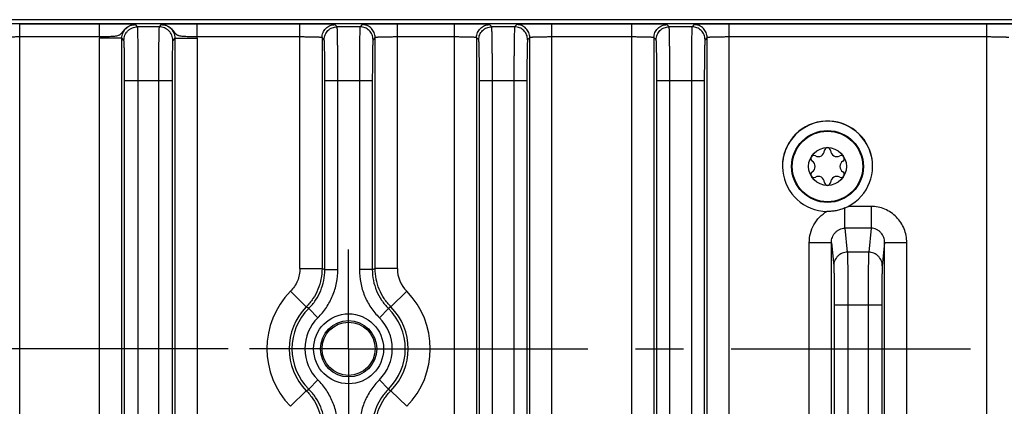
# Model space of a CAD drawing. Header units: inches. Extents: x 0 to 34, y 0 to 22.
# Tile 57 of 129: x 13.8 to 16.7, y 6 to 7.1. Entities that reach past the tile are written whole.
import ezdxf

# ---------------------------------------------------------------- set-up
doc = ezdxf.new("R2010")
doc.units = ezdxf.units.IN
doc.header["$LTSCALE"] = 1.87
doc.header["$MEASUREMENT"] = 0
doc.linetypes.add('CENTER', pattern=[0.6, 0.375, -0.075, 0.075, -0.075])
doc.layers.get('0').update_dxf_attribs({"linetype": 'CONTINUOUS'})
for name, color, linetype in [('02___PRT_ALL_AXES', 7, 'CONTINUOUS'), ('COSMETIC', 7, 'CONTINUOUS'), ('DIMENSIONS', 7, 'CONTINUOUS')]:
    doc.layers.add(name, color=color, linetype=linetype)
doc.styles.get("Standard").update_dxf_attribs({"font": 'txt', "width": 0.8})
doc.dimstyles.new('DIMSTYLE_2', dxfattribs={"dimtxt": 0.125, "dimasz": 0.18, "dimexe": 0.125, "dimexo": 0.0625, "dimgap": 0.0625, "dimtad": 0, "dimtih": 1, "dimtoh": 1, "dimzin": 0, "dimdsep": 46, "dimtxsty": 'STANDARD', "dimblk": '_FILLED', "dimblk1": '_FILLED', "dimblk2": '_FILLED', "dimcen": 0.09, "dimazin": 0, "dimtp": 0.01, "dimtm": 0.01, "dimtfac": 1, "dimtofl": 0, "dimtmove": 0, "dimatfit": 3, "dimldrblk": '_FILLED', "dimfxl": 1, "dimtolj": 1, "dimtzin": 0, "dimarcsym": 0})

# ---------------------------------------------------------------- blocks, each defined once
blk = doc.blocks.new('_FILLED')
at = {"color": 0, "linetype": 'BYBLOCK'}
blk.add_solid([(0, 0), (-1, 0.174), (-1, -0.174)], dxfattribs=at)
blk = doc.blocks.new('*D13')
at = {"layer": 'DIMENSIONS', "color": 2, "linetype": 'CONTINUOUS'}
for p, q in [((11.9235, 7.0873), (11.0114, 7.0873)), ((11.1364, 7.0873), (11.1364, 6.7304)), ((11.1364, 6.1236), (11.1364, 6.4804)), ((14.4406, 6.1236), (11.0114, 6.1236))]:
    blk.add_line(p, q, dxfattribs=at)
at = {"layer": 'DIMENSIONS', "color": 2, "linetype": 'CONTINUOUS', "xscale": 0.18, "yscale": 0.18, "zscale": 0.18}
for p, rotation in [((11.1364, 7.0873), 90), ((11.1364, 6.1236), 270)]:
    blk.add_blockref('_FILLED', p, dxfattribs=dict(at, rotation=rotation))
at = {"layer": 'DIMENSIONS', "color": 2, "linetype": 'CONTINUOUS', "insert": (11.1364, 6.6679), "char_height": 0.125, "width": 1.225, "attachment_point": 2, "line_spacing_factor": 0.9}
blk.add_mtext('24.48{\\ftxt.shx;\\W1.000000;\\H0.125000; }[.964]', dxfattribs=at)
blk = doc.blocks.new('*D14')
at = {"layer": 'DIMENSIONS', "color": 2, "linetype": 'CONTINUOUS'}
for p, q in [((10.3864, 6.1236), (10.3864, 6.4836)), ((14.4406, 6.1236), (10.2614, 6.1236)), ((14.4406, 5.3253), (10.2614, 5.3253)), ((10.3864, 5.3253), (10.3864, 4.9653))]:
    blk.add_line(p, q, dxfattribs=at)
at = {"layer": 'DIMENSIONS', "color": 2, "linetype": 'CONTINUOUS', "xscale": 0.18, "yscale": 0.18, "zscale": 0.18}
for p, rotation in [((10.3864, 6.1236), 270), ((10.3864, 5.3253), 90)]:
    blk.add_blockref('_FILLED', p, dxfattribs=dict(at, rotation=rotation))
at = {"layer": 'DIMENSIONS', "color": 2, "linetype": 'CONTINUOUS', "insert": (10.3864, 5.7869), "char_height": 0.125, "width": 1.225, "attachment_point": 2, "line_spacing_factor": 0.9}
blk.add_mtext('20.28{\\ftxt.shx;\\W1.000000;\\H0.125000; }[.798]', dxfattribs=at)

msp = doc.modelspace()

# ---------------------------------------------------------------- linework, layer by layer
at = {"color": 7, "linetype": 'CONTINUOUS'}
for p, q in [((11.9969, 7.0765), (24.7141, 7.0765)), ((24.7249, 7.0873), (13.0527, 7.0873)), ((13.8291, 3.5719), (13.8291, 7.0747)), ((14.0635, 7.0747), (13.8291, 7.0747)), ((14.0635, 7.0367), (14.0635, 7.0747)), ((14.3492, 7.0367), (14.3492, 7.0747)), ((14.6507, 7.0747), (14.3492, 7.0747)), ((14.6507, 6.3587), (14.6507, 7.0747)), ((14.9365, 6.3587), (14.9365, 7.0747)), ((15.1039, 7.0747), (14.9365, 7.0747)), ((15.1039, 3.5719), (15.1039, 7.0747)), ((15.3898, 3.5719), (15.3898, 7.0747)), ((15.6242, 7.0747), (15.3898, 7.0747)), ((15.6242, 3.5719), (15.6242, 7.0747)), ((15.91, 3.5719), (15.91, 7.0747)), ((16.6646, 7.0747), (15.91, 7.0747)), ((16.6646, 3.5719), (16.6646, 7.0747)), ((14.1748, 7.0666), (14.1685, 7.0729)), ((14.238, 7.0666), (14.1748, 7.0666)), ((14.2443, 7.0729), (14.238, 7.0666)), ((14.76, 7.0666), (14.7536, 7.0729)), ((14.8272, 7.0666), (14.76, 7.0666)), ((14.8335, 7.0729), (14.8272, 7.0666)), ((15.2132, 7.0666), (15.2069, 7.0729)), ((15.2804, 7.0666), (15.2132, 7.0666)), ((15.2868, 7.0729), (15.2804, 7.0666)), ((15.7335, 7.0666), (15.7271, 7.0729)), ((15.8007, 7.0666), (15.7335, 7.0666)), ((15.807, 7.0729), (15.8007, 7.0666)), ((14.0635, 7.0367), (13.8291, 7.0367)), ((14.0635, 4.2123), (14.0635, 7.033)), ((14.1285, 7.033), (14.0635, 7.033)), ((14.1285, 4.2123), (14.1285, 7.033)), ((14.1348, 7.0266), (14.1285, 7.033)), ((14.2843, 7.033), (14.278, 7.0266)), ((14.2843, 7.033), (14.2843, 4.2123)), ((14.2843, 7.033), (14.3493, 7.033)), ((14.6507, 7.0367), (14.3492, 7.0367)), ((14.3493, 7.033), (14.3493, 4.2123)), ((14.7157, 7.035), (14.7157, 6.3587)), ((14.722, 7.0286), (14.7157, 7.035)), ((14.8715, 7.035), (14.8652, 7.0286)), ((14.8715, 6.3587), (14.8715, 7.035)), ((15.1039, 7.0367), (14.9365, 7.0367)), ((15.1689, 7.035), (15.1689, 3.6116)), ((15.1753, 7.0286), (15.1689, 7.035)), ((15.3248, 7.035), (15.3184, 7.0286)), ((15.3248, 3.6116), (15.3248, 7.035)), ((15.6242, 7.0367), (15.3898, 7.0367)), ((15.6891, 7.035), (15.6891, 3.6116)), ((15.6955, 7.0286), (15.6891, 7.035)), ((15.845, 7.035), (15.8387, 7.0286)), ((15.845, 3.6116), (15.845, 7.035)), ((16.6646, 7.0367), (15.91, 7.0367)), ((14.1368, 4.3948), (14.1368, 6.9096)), ((14.1368, 6.9096), (14.276, 6.9096)), ((14.1768, 4.3948), (14.1768, 6.9096)), ((14.236, 6.9096), (14.236, 4.3948)), ((14.276, 6.9096), (14.276, 4.3948)), ((14.724, 6.3553), (14.724, 6.9096)), ((14.724, 6.9096), (14.8631, 6.9096)), ((14.762, 6.3553), (14.762, 6.9096)), ((14.8251, 6.9096), (14.8251, 6.3553)), ((14.8631, 6.9096), (14.8631, 6.3553)), ((15.1773, 3.737), (15.1773, 6.9096)), ((15.1773, 6.9096), (15.3164, 6.9096)), ((15.2153, 3.737), (15.2153, 6.9096)), ((15.2784, 6.9096), (15.2784, 3.737)), ((15.3164, 6.9096), (15.3164, 3.737)), ((15.6975, 3.737), (15.6975, 6.9096)), ((15.6975, 6.9096), (15.8366, 6.9096)), ((15.7355, 3.737), (15.7355, 6.9096)), ((15.7986, 6.9096), (15.7986, 3.737)), ((15.8366, 6.9096), (15.8366, 3.737)), ((16.2491, 6.4766), (16.2491, 6.5361)), ((16.3255, 6.5406), (16.2584, 6.5406)), ((16.3255, 6.5406), (16.3255, 6.4766)), ((16.2491, 6.4766), (16.256, 6.4064)), ((16.3255, 6.4766), (16.2491, 6.4766)), ((16.3255, 6.4766), (16.3186, 6.4064)), ((16.1444, 3.6136), (16.1444, 6.4343)), ((16.2094, 6.4343), (16.1444, 6.4343)), ((16.2094, 6.4343), (16.216, 6.367)), ((16.2094, 3.6136), (16.2094, 6.4343)), ((16.3652, 6.4343), (16.3586, 6.367)), ((16.3652, 3.6136), (16.3652, 6.4343)), ((16.4302, 6.4343), (16.3652, 6.4343)), ((16.4302, 3.6136), (16.4302, 6.4343)), ((16.3186, 6.4064), (16.256, 6.4064)), ((14.6507, 6.3587), (14.7157, 6.3587)), ((14.724, 6.3553), (14.762, 6.3553)), ((14.8631, 6.3553), (14.8251, 6.3553)), ((14.9365, 6.3587), (14.8715, 6.3587)), ((14.6232, 6.292), (14.6695, 6.2463)), ((14.9639, 6.292), (14.9177, 6.2463)), ((14.6766, 6.2416), (14.6695, 6.2463)), ((14.6766, 6.2416), (14.7034, 6.2146)), ((14.9105, 6.2416), (14.8838, 6.2146)), ((14.9177, 6.2463), (14.9105, 6.2416)), ((16.2177, 6.2518), (16.2177, 3.737)), ((16.3569, 6.2518), (16.2177, 6.2518)), ((16.2577, 6.2518), (16.2577, 3.737)), ((16.3169, 6.2518), (16.3169, 3.737)), ((16.3569, 6.2518), (16.3569, 3.737)), ((14.6695, 6.0009), (14.6766, 6.0056)), ((14.6766, 6.0056), (14.7034, 6.0325)), ((14.9105, 6.0056), (14.8838, 6.0325)), ((14.9105, 6.0056), (14.9177, 6.0009)), ((14.6232, 5.9552), (14.6695, 6.0009)), ((14.9639, 5.9552), (14.9177, 6.0009))]:
    msp.add_line(p, q, dxfattribs=at)
for centre, radius in [((16.1979, 6.6575), 0.1053), ((16.1979, 6.6575), 0.1033), ((16.1979, 6.6575), 0.0555), ((14.7936, 6.1236), 0.1025), ((14.7936, 6.1236), 0.0824), ((14.7936, 6.1236), 0.0779)]:
    msp.add_circle(centre, radius, dxfattribs=at)
for centre, radius, start, end in [((14.653, 2.0643), 5.0104, 89.4371, 90.0265), ((14.9361, 1.6685), 5.4062, 89.9952, 90.5432), ((15.1062, 2.0643), 5.0104, 89.4371, 90.0265), ((15.3893, 1.6685), 5.4062, 89.9952, 90.5432), ((15.6265, 2.0643), 5.0104, 89.4371, 90.0265), ((15.9095, 1.6685), 5.4062, 89.9952, 90.5432), ((16.6669, 2.0643), 5.0104, 89.4371, 90.0265), ((14.1682, 7.0329), 0.1048, 177.9255, 179.9827), ((14.2447, 7.0329), 0.1047, 0.0152, 2.0738), ((16.198, 6.6583), 0.1323, 297.1861, 269.1982), ((16.1708, 6.7045), 0.0181, 241.6303, 358.3697), ((16.1979, 6.7038), 0.00906, 1.6303, 178.3697), ((16.2251, 6.7045), 0.0181, 181.6303, 298.3697), ((16.1579, 6.6806), 0.00906, 61.6303, 238.3697), ((16.1436, 6.6575), 0.0181, 301.6303, 58.3697), ((16.238, 6.6806), 0.00906, 301.6303, 118.3697), ((16.2523, 6.6575), 0.0181, 121.6303, 238.3697), ((16.1579, 6.6344), 0.00906, 121.6303, 298.3697), ((16.238, 6.6344), 0.00906, 241.6303, 58.3697), ((16.1708, 6.6105), 0.0181, 1.6303, 118.3697), ((16.2251, 6.6105), 0.0181, 61.6303, 178.3697), ((16.1979, 6.6113), 0.00906, 181.6303, 358.3697), ((16.1628, 6.7262), 0.2087, 294.4331, 297.2631), ((14.0593, 4.7609), 1.7275, 67.3669, 67.6678), ((15.5279, 4.7609), 1.7275, 112.3322, 112.6331), ((15.0315, 6.3587), 0.095, 179.9997, 224.6666), ((14.7936, 6.1236), 0.2395, 135.3337, 224.6663), ((14.7936, 6.1236), 0.2395, 315.3337, 44.6663), ((14.7936, 6.1236), 0.1745, 135.3337, 224.6663), ((14.7936, 6.1236), 0.1662, 134.7318, 225.2682), ((14.7936, 6.1236), 0.1662, 314.7318, 45.2682), ((14.7936, 6.1236), 0.1745, 315.3337, 44.6663), ((14.7936, 6.1236), 0.1282, 134.7318, 225.2682), ((14.7936, 6.1236), 0.1282, 314.7318, 45.2682)]:
    msp.add_arc(centre, radius, start, end, dxfattribs=at)
for points, knots in [([(14.1685, 7.0729), (14.1652, 7.0733), (14.1543, 7.0738), (14.1324, 7.0743), (14.1007, 7.0746), (14.0766, 7.0747), (14.0635, 7.0747)], [0, 0, 0, 0, 0.094773, 0.309905, 0.627003, 1, 1, 1, 1]), ([(14.3492, 7.0747), (14.3362, 7.0747), (14.312, 7.0746), (14.2836, 7.0743), (14.265, 7.074), (14.2563, 7.0737), (14.2509, 7.0735), (14.2476, 7.0733), (14.2455, 7.0731), (14.2443, 7.0729)], [0, 0, 0, 0, 0.373131, 0.690285, 0.812834, 0.905381, 0.939652, 0.966059, 1, 1, 1, 1]), ([(14.7536, 7.0729), (14.7536, 7.073), (14.7535, 7.073), (14.7533, 7.0731), (14.753, 7.0731), (14.7523, 7.0732), (14.7512, 7.0733), (14.7497, 7.0734), (14.7477, 7.0735), (14.7453, 7.0736), (14.7425, 7.0737), (14.738, 7.0739), (14.7315, 7.074), (14.7228, 7.0742), (14.7129, 7.0744), (14.7059, 7.0744), (14.7022, 7.0745)], [0, 0, 0, 0, 0.002442, 0.006832, 0.013238, 0.021671, 0.044603, 0.075569, 0.114486, 0.161237, 0.215594, 0.277306, 0.421788, 0.592408, 0.78619, 1, 1, 1, 1]), ([(14.8848, 7.0745), (14.8811, 7.0744), (14.8742, 7.0744), (14.8643, 7.0742), (14.8556, 7.074), (14.8491, 7.0739), (14.8447, 7.0737), (14.8419, 7.0736), (14.8395, 7.0735), (14.8375, 7.0734), (14.8359, 7.0733), (14.8349, 7.0732), (14.8342, 7.0731), (14.8339, 7.0731), (14.8337, 7.073), (14.8336, 7.073), (14.8335, 7.0729)], [0, 0, 0, 0, 0.213848, 0.407644, 0.578244, 0.722698, 0.784408, 0.838761, 0.885501, 0.924409, 0.955375, 0.978313, 0.986751, 0.993161, 0.997555, 1, 1, 1, 1]), ([(15.2069, 7.0729), (15.2069, 7.073), (15.2068, 7.073), (15.2065, 7.0731), (15.2062, 7.0731), (15.2056, 7.0732), (15.2045, 7.0733), (15.2029, 7.0734), (15.2009, 7.0735), (15.1985, 7.0736), (15.1957, 7.0737), (15.1913, 7.0739), (15.1848, 7.074), (15.1761, 7.0742), (15.1661, 7.0744), (15.1591, 7.0744), (15.1555, 7.0745)], [0, 0, 0, 0, 0.002442, 0.006832, 0.013238, 0.021671, 0.044603, 0.075569, 0.114486, 0.161237, 0.215594, 0.277306, 0.421788, 0.592408, 0.78619, 1, 1, 1, 1]), ([(15.3381, 7.0745), (15.3344, 7.0744), (15.3274, 7.0744), (15.3175, 7.0742), (15.3088, 7.074), (15.3024, 7.0739), (15.2979, 7.0737), (15.2951, 7.0736), (15.2928, 7.0735), (15.2908, 7.0734), (15.2892, 7.0733), (15.2881, 7.0732), (15.2875, 7.0731), (15.2871, 7.0731), (15.2869, 7.073), (15.2868, 7.073), (15.2868, 7.0729)], [0, 0, 0, 0, 0.213848, 0.407644, 0.578244, 0.722698, 0.784408, 0.838761, 0.885501, 0.924409, 0.955375, 0.978313, 0.986751, 0.993161, 0.997555, 1, 1, 1, 1]), ([(15.7271, 7.0729), (15.7271, 7.073), (15.727, 7.073), (15.7268, 7.0731), (15.7264, 7.0731), (15.7258, 7.0732), (15.7247, 7.0733), (15.7231, 7.0734), (15.7211, 7.0735), (15.7187, 7.0736), (15.716, 7.0737), (15.7115, 7.0739), (15.705, 7.074), (15.6963, 7.0742), (15.6864, 7.0744), (15.6794, 7.0744), (15.6757, 7.0745)], [0, 0, 0, 0, 0.002442, 0.006832, 0.013238, 0.021671, 0.044603, 0.075569, 0.114486, 0.161237, 0.215594, 0.277306, 0.421788, 0.592408, 0.78619, 1, 1, 1, 1]), ([(15.8583, 7.0745), (15.8546, 7.0744), (15.8477, 7.0744), (15.8378, 7.0742), (15.8291, 7.074), (15.8226, 7.0739), (15.8182, 7.0737), (15.8154, 7.0736), (15.813, 7.0735), (15.811, 7.0734), (15.8094, 7.0733), (15.8083, 7.0732), (15.8077, 7.0731), (15.8074, 7.0731), (15.8072, 7.073), (15.807, 7.073), (15.807, 7.0729)], [0, 0, 0, 0, 0.213848, 0.407644, 0.578244, 0.722698, 0.784408, 0.838761, 0.885501, 0.924409, 0.955375, 0.978313, 0.986751, 0.993161, 0.997555, 1, 1, 1, 1]), ([(16.7676, 7.0729), (16.7676, 7.073), (16.7675, 7.073), (16.7672, 7.0731), (16.7669, 7.0731), (16.7663, 7.0732), (16.7652, 7.0733), (16.7636, 7.0734), (16.7616, 7.0735), (16.7592, 7.0736), (16.7564, 7.0737), (16.752, 7.0739), (16.7455, 7.074), (16.7368, 7.0742), (16.7268, 7.0744), (16.7198, 7.0744), (16.7162, 7.0745)], [0, 0, 0, 0, 0.002442, 0.006832, 0.013238, 0.021671, 0.044603, 0.075569, 0.114486, 0.161237, 0.215594, 0.277306, 0.421788, 0.592408, 0.78619, 1, 1, 1, 1]), ([(14.1685, 7.0729), (14.1656, 7.073), (14.16, 7.0724), (14.152, 7.0699), (14.1447, 7.066), (14.1394, 7.0617), (14.1356, 7.0578), (14.1324, 7.054), (14.1291, 7.0495), (14.1258, 7.0454), (14.1229, 7.0431), (14.1199, 7.0413), (14.1156, 7.0399), (14.1099, 7.0388), (14.1034, 7.0382), (14.0963, 7.0377), (14.0886, 7.0374), (14.0777, 7.037), (14.0692, 7.0368), (14.0635, 7.0367)], [0, 0, 0, 0, 0.072041, 0.14386, 0.21477, 0.284383, 0.318316, 0.351239, 0.411837, 0.462766, 0.48513, 0.506731, 0.551262, 0.60086, 0.656489, 0.717796, 0.783916, 0.85379, 1, 1, 1, 1]), ([(14.1285, 7.033), (14.1285, 7.0382), (14.1305, 7.0487), (14.1394, 7.062), (14.1527, 7.0709), (14.1633, 7.0729), (14.1685, 7.0729)], [0, 0, 0, 0, 0.24991, 0.499925, 0.749958, 1, 1, 1, 1]), ([(14.1348, 7.0266), (14.1348, 7.0318), (14.1364, 7.0397), (14.1413, 7.049), (14.1463, 7.0551), (14.1524, 7.0601), (14.1617, 7.065), (14.1696, 7.0666), (14.1748, 7.0666)], [0, 0, 0, 0, 0.249118, 0.374712, 0.5, 0.625288, 0.750882, 1, 1, 1, 1]), ([(14.1768, 6.9096), (14.1768, 6.9197), (14.1768, 6.9396), (14.1767, 6.964), (14.1766, 6.9827), (14.1765, 6.9958), (14.1764, 7.008), (14.1762, 7.0194), (14.1761, 7.0297), (14.1759, 7.0388), (14.1758, 7.0468), (14.1756, 7.0526), (14.1755, 7.0566), (14.1754, 7.0591), (14.1753, 7.0612), (14.1752, 7.063), (14.1751, 7.0644), (14.175, 7.0654), (14.175, 7.066), (14.1749, 7.0663), (14.1749, 7.0665), (14.1748, 7.0666), (14.1748, 7.0666)], [0, 0, 0, 0, 0.192986, 0.379019, 0.466969, 0.55048, 0.628787, 0.701177, 0.766959, 0.825494, 0.876266, 0.918794, 0.936845, 0.9527, 0.966316, 0.977658, 0.986706, 0.993446, 0.995948, 0.99787, 0.999216, 1, 1, 1, 1]), ([(14.238, 7.0666), (14.238, 7.0666), (14.2379, 7.0665), (14.2379, 7.0663), (14.2378, 7.066), (14.2378, 7.0654), (14.2377, 7.0644), (14.2376, 7.063), (14.2375, 7.0612), (14.2374, 7.0591), (14.2373, 7.0566), (14.2372, 7.0526), (14.237, 7.0467), (14.2369, 7.0388), (14.2367, 7.0296), (14.2366, 7.0193), (14.2364, 7.008), (14.2363, 6.9957), (14.2362, 6.9826), (14.2361, 6.9639), (14.236, 6.9395), (14.236, 6.9197), (14.236, 6.9096)], [0, 0, 0, 0, 0.000786, 0.002134, 0.00406, 0.006567, 0.013321, 0.022387, 0.033748, 0.047389, 0.063283, 0.081387, 0.12402, 0.174887, 0.233535, 0.299376, 0.3718, 0.450124, 0.533589, 0.621431, 0.807125, 1, 1, 1, 1]), ([(14.278, 7.0266), (14.278, 7.0318), (14.2764, 7.0397), (14.2715, 7.049), (14.2665, 7.0551), (14.2603, 7.0601), (14.2511, 7.065), (14.2432, 7.0666), (14.238, 7.0666)], [0, 0, 0, 0, 0.249117, 0.374711, 0.499999, 0.625288, 0.750882, 1, 1, 1, 1]), ([(14.3492, 7.0367), (14.3436, 7.0368), (14.3326, 7.0371), (14.3192, 7.0375), (14.3094, 7.0382), (14.3029, 7.0388), (14.298, 7.0397), (14.2945, 7.0408), (14.2921, 7.0418), (14.2899, 7.0431), (14.287, 7.0454), (14.2845, 7.0485), (14.2819, 7.052), (14.2788, 7.0559), (14.2754, 7.0598), (14.2714, 7.0633), (14.267, 7.0666), (14.2608, 7.0699), (14.2528, 7.0724), (14.2471, 7.073), (14.2443, 7.0729)], [0, 0, 0, 0, 0.146128, 0.282053, 0.343335, 0.398949, 0.44854, 0.471295, 0.493112, 0.514703, 0.537031, 0.587864, 0.617139, 0.648461, 0.715239, 0.749852, 0.78492, 0.855956, 0.927933, 1, 1, 1, 1]), ([(14.2443, 7.0729), (14.2469, 7.0729), (14.2522, 7.0724), (14.2597, 7.0701), (14.2667, 7.0664), (14.2728, 7.0614), (14.2778, 7.0553), (14.2815, 7.0484), (14.2838, 7.0408), (14.2843, 7.0356), (14.2843, 7.033)], [0, 0, 0, 0, 0.124971, 0.249988, 0.374978, 0.499976, 0.624974, 0.749964, 0.875006, 1, 1, 1, 1]), ([(14.7157, 7.035), (14.7157, 7.0399), (14.7172, 7.0474), (14.7218, 7.0562), (14.7266, 7.062), (14.7324, 7.0668), (14.7412, 7.0714), (14.7487, 7.0729), (14.7536, 7.0729)], [0, 0, 0, 0, 0.249118, 0.374712, 0.5, 0.625288, 0.750882, 1, 1, 1, 1]), ([(14.722, 7.0286), (14.722, 7.0335), (14.7235, 7.0411), (14.7282, 7.0498), (14.733, 7.0556), (14.7387, 7.0604), (14.7475, 7.0651), (14.7551, 7.0666), (14.76, 7.0666)], [0, 0, 0, 0, 0.249118, 0.374712, 0.5, 0.625288, 0.750882, 1, 1, 1, 1]), ([(14.762, 6.9096), (14.762, 6.9197), (14.762, 6.9396), (14.7619, 6.964), (14.7618, 6.9827), (14.7617, 6.9958), (14.7616, 7.008), (14.7614, 7.0194), (14.7613, 7.0297), (14.7611, 7.0388), (14.761, 7.0468), (14.7608, 7.0526), (14.7607, 7.0566), (14.7606, 7.0591), (14.7605, 7.0612), (14.7604, 7.063), (14.7603, 7.0644), (14.7602, 7.0654), (14.7601, 7.066), (14.7601, 7.0663), (14.7601, 7.0665), (14.76, 7.0666), (14.76, 7.0666)], [0, 0, 0, 0, 0.192984, 0.379016, 0.466965, 0.550475, 0.628781, 0.701171, 0.766953, 0.825487, 0.876258, 0.918786, 0.936838, 0.952693, 0.966309, 0.977651, 0.9867, 0.993441, 0.995944, 0.997866, 0.999213, 1, 1, 1, 1]), ([(14.8272, 7.0666), (14.8272, 7.0666), (14.8271, 7.0665), (14.8271, 7.0663), (14.827, 7.066), (14.827, 7.0654), (14.8269, 7.0644), (14.8268, 7.063), (14.8267, 7.0612), (14.8266, 7.0591), (14.8265, 7.0566), (14.8264, 7.0526), (14.8262, 7.0467), (14.826, 7.0388), (14.8259, 7.0296), (14.8257, 7.0193), (14.8256, 7.008), (14.8255, 6.9957), (14.8254, 6.9826), (14.8253, 6.9639), (14.8252, 6.9395), (14.8251, 6.9197), (14.8251, 6.9096)], [0, 0, 0, 0, 0.000788, 0.002138, 0.004065, 0.006572, 0.013327, 0.022393, 0.033755, 0.047396, 0.063291, 0.081394, 0.124027, 0.174895, 0.233542, 0.299382, 0.371806, 0.450129, 0.533593, 0.621434, 0.807127, 1, 1, 1, 1]), ([(14.8652, 7.0286), (14.8652, 7.0335), (14.8636, 7.0411), (14.859, 7.0498), (14.8542, 7.0556), (14.8484, 7.0604), (14.8396, 7.0651), (14.8321, 7.0666), (14.8272, 7.0666)], [0, 0, 0, 0, 0.249117, 0.374711, 0.499999, 0.625288, 0.750882, 1, 1, 1, 1]), ([(14.8715, 7.035), (14.8715, 7.0399), (14.87, 7.0474), (14.8653, 7.0562), (14.8606, 7.062), (14.8548, 7.0668), (14.846, 7.0714), (14.8385, 7.0729), (14.8335, 7.0729)], [0, 0, 0, 0, 0.249118, 0.374712, 0.5, 0.625288, 0.750882, 1, 1, 1, 1]), ([(15.1689, 7.035), (15.1689, 7.0399), (15.1704, 7.0474), (15.1751, 7.0562), (15.1799, 7.062), (15.1857, 7.0668), (15.1945, 7.0714), (15.202, 7.0729), (15.2069, 7.0729)], [0, 0, 0, 0, 0.249118, 0.374712, 0.5, 0.625288, 0.750882, 1, 1, 1, 1]), ([(15.1753, 7.0286), (15.1753, 7.0335), (15.1768, 7.0411), (15.1814, 7.0498), (15.1862, 7.0556), (15.192, 7.0604), (15.2008, 7.0651), (15.2083, 7.0666), (15.2132, 7.0666)], [0, 0, 0, 0, 0.249118, 0.374712, 0.5, 0.625288, 0.750882, 1, 1, 1, 1]), ([(15.2153, 6.9096), (15.2153, 6.9197), (15.2153, 6.9396), (15.2152, 6.964), (15.2151, 6.9827), (15.215, 6.9958), (15.2148, 7.008), (15.2147, 7.0194), (15.2146, 7.0297), (15.2144, 7.0388), (15.2142, 7.0468), (15.2141, 7.0526), (15.2139, 7.0566), (15.2139, 7.0591), (15.2138, 7.0612), (15.2137, 7.063), (15.2136, 7.0644), (15.2135, 7.0654), (15.2134, 7.066), (15.2134, 7.0663), (15.2133, 7.0665), (15.2133, 7.0666), (15.2132, 7.0666)], [0, 0, 0, 0, 0.192984, 0.379016, 0.466965, 0.550475, 0.628781, 0.701171, 0.766953, 0.825487, 0.876258, 0.918786, 0.936838, 0.952693, 0.966309, 0.977651, 0.9867, 0.993441, 0.995944, 0.997866, 0.999213, 1, 1, 1, 1]), ([(15.2804, 7.0666), (15.2804, 7.0666), (15.2804, 7.0665), (15.2803, 7.0663), (15.2803, 7.066), (15.2802, 7.0654), (15.2801, 7.0644), (15.28, 7.063), (15.2799, 7.0612), (15.2798, 7.0591), (15.2797, 7.0566), (15.2796, 7.0526), (15.2795, 7.0467), (15.2793, 7.0388), (15.2791, 7.0296), (15.279, 7.0193), (15.2789, 7.008), (15.2787, 6.9957), (15.2786, 6.9826), (15.2785, 6.9639), (15.2784, 6.9395), (15.2784, 6.9197), (15.2784, 6.9096)], [0, 0, 0, 0, 0.000788, 0.002138, 0.004065, 0.006572, 0.013327, 0.022393, 0.033755, 0.047396, 0.063291, 0.081394, 0.124027, 0.174895, 0.233542, 0.299382, 0.371806, 0.450129, 0.533593, 0.621434, 0.807127, 1, 1, 1, 1]), ([(15.3184, 7.0286), (15.3184, 7.0335), (15.3169, 7.0411), (15.3122, 7.0498), (15.3075, 7.0556), (15.3017, 7.0604), (15.2929, 7.0651), (15.2854, 7.0666), (15.2804, 7.0666)], [0, 0, 0, 0, 0.249117, 0.374711, 0.499999, 0.625288, 0.750882, 1, 1, 1, 1]), ([(15.3248, 7.035), (15.3248, 7.0399), (15.3232, 7.0474), (15.3186, 7.0562), (15.3138, 7.062), (15.308, 7.0668), (15.2992, 7.0714), (15.2917, 7.0729), (15.2868, 7.0729)], [0, 0, 0, 0, 0.249118, 0.374712, 0.5, 0.625288, 0.750882, 1, 1, 1, 1]), ([(15.6891, 7.035), (15.6891, 7.0399), (15.6907, 7.0474), (15.6953, 7.0562), (15.7001, 7.062), (15.7059, 7.0668), (15.7147, 7.0714), (15.7222, 7.0729), (15.7271, 7.0729)], [0, 0, 0, 0, 0.249118, 0.374712, 0.5, 0.625288, 0.750882, 1, 1, 1, 1]), ([(15.6955, 7.0286), (15.6955, 7.0335), (15.697, 7.0411), (15.7017, 7.0498), (15.7064, 7.0556), (15.7122, 7.0604), (15.721, 7.0651), (15.7285, 7.0666), (15.7335, 7.0666)], [0, 0, 0, 0, 0.249118, 0.374712, 0.5, 0.625288, 0.750882, 1, 1, 1, 1]), ([(15.7355, 6.9096), (15.7355, 6.9197), (15.7355, 6.9396), (15.7354, 6.964), (15.7353, 6.9827), (15.7352, 6.9958), (15.7351, 7.008), (15.7349, 7.0194), (15.7348, 7.0297), (15.7346, 7.0388), (15.7345, 7.0468), (15.7343, 7.0526), (15.7342, 7.0566), (15.7341, 7.0591), (15.734, 7.0612), (15.7339, 7.063), (15.7338, 7.0644), (15.7337, 7.0654), (15.7336, 7.066), (15.7336, 7.0663), (15.7335, 7.0665), (15.7335, 7.0666), (15.7335, 7.0666)], [0, 0, 0, 0, 0.192984, 0.379016, 0.466965, 0.550475, 0.628781, 0.701171, 0.766953, 0.825487, 0.876258, 0.918786, 0.936838, 0.952693, 0.966309, 0.977651, 0.9867, 0.993441, 0.995944, 0.997866, 0.999213, 1, 1, 1, 1]), ([(15.8007, 7.0666), (15.8006, 7.0666), (15.8006, 7.0665), (15.8006, 7.0663), (15.8005, 7.066), (15.8004, 7.0654), (15.8004, 7.0644), (15.8003, 7.063), (15.8002, 7.0612), (15.8001, 7.0591), (15.8, 7.0566), (15.7998, 7.0526), (15.7997, 7.0467), (15.7995, 7.0388), (15.7994, 7.0296), (15.7992, 7.0193), (15.7991, 7.008), (15.799, 6.9957), (15.7989, 6.9826), (15.7988, 6.9639), (15.7987, 6.9395), (15.7986, 6.9197), (15.7986, 6.9096)], [0, 0, 0, 0, 0.000788, 0.002138, 0.004065, 0.006572, 0.013327, 0.022393, 0.033755, 0.047396, 0.063291, 0.081394, 0.124027, 0.174895, 0.233542, 0.299382, 0.371806, 0.450129, 0.533593, 0.621434, 0.807127, 1, 1, 1, 1]), ([(15.8387, 7.0286), (15.8387, 7.0335), (15.8371, 7.0411), (15.8325, 7.0498), (15.8277, 7.0556), (15.8219, 7.0604), (15.8131, 7.0651), (15.8056, 7.0666), (15.8007, 7.0666)], [0, 0, 0, 0, 0.249117, 0.374711, 0.499999, 0.625288, 0.750882, 1, 1, 1, 1]), ([(15.845, 7.035), (15.845, 7.0399), (15.8435, 7.0474), (15.8388, 7.0562), (15.8341, 7.062), (15.8283, 7.0668), (15.8195, 7.0714), (15.8119, 7.0729), (15.807, 7.0729)], [0, 0, 0, 0, 0.249118, 0.374712, 0.5, 0.625288, 0.750882, 1, 1, 1, 1]), ([(13.8291, 7.0367), (13.8249, 7.0367), (13.8167, 7.0367), (13.8048, 7.0366), (13.7954, 7.0365), (13.7884, 7.0363), (13.7837, 7.0362), (13.7794, 7.0361), (13.7756, 7.0359), (13.7723, 7.0358), (13.7696, 7.0356), (13.7676, 7.0355), (13.7664, 7.0354), (13.7656, 7.0353), (13.765, 7.0352), (13.7646, 7.0351), (13.7643, 7.0351), (13.7642, 7.035), (13.7641, 7.035)], [0, 0, 0, 0, 0.192611, 0.378322, 0.549547, 0.627775, 0.70012, 0.765912, 0.824488, 0.875312, 0.917941, 0.951942, 0.965599, 0.977001, 0.986132, 0.992984, 0.99757, 1, 1, 1, 1]), ([(14.1368, 6.9096), (14.1368, 6.9172), (14.1368, 6.9319), (14.1367, 6.9534), (14.1365, 6.9704), (14.1364, 6.983), (14.1362, 6.9914), (14.1361, 6.9991), (14.1359, 7.0059), (14.1358, 7.0118), (14.1356, 7.0162), (14.1355, 7.0192), (14.1354, 7.021), (14.1353, 7.0226), (14.1352, 7.0239), (14.1351, 7.025), (14.135, 7.0258), (14.1349, 7.0263), (14.1349, 7.0265), (14.1348, 7.0266), (14.1348, 7.0266)], [0, 0, 0, 0, 0.192946, 0.378941, 0.550366, 0.628657, 0.701033, 0.766804, 0.825329, 0.876096, 0.918624, 0.936679, 0.952537, 0.96616, 0.977511, 0.986572, 0.993333, 0.997791, 0.999166, 1, 1, 1, 1]), ([(14.278, 7.0266), (14.278, 7.0266), (14.2779, 7.0265), (14.2779, 7.0263), (14.2778, 7.0258), (14.2777, 7.025), (14.2776, 7.0239), (14.2775, 7.0226), (14.2774, 7.021), (14.2773, 7.0191), (14.2772, 7.0162), (14.277, 7.0118), (14.2769, 7.0059), (14.2767, 6.999), (14.2766, 6.9914), (14.2764, 6.9829), (14.2763, 6.9703), (14.2761, 6.9534), (14.276, 6.9319), (14.276, 6.9171), (14.276, 6.9096)], [0, 0, 0, 0, 0.000836, 0.002215, 0.006683, 0.013457, 0.022536, 0.033905, 0.047551, 0.063449, 0.081555, 0.124188, 0.175052, 0.233691, 0.299519, 0.371929, 0.450237, 0.621508, 0.807164, 1, 1, 1, 1]), ([(14.7157, 7.035), (14.7156, 7.035), (14.7155, 7.0351), (14.7152, 7.0351), (14.7147, 7.0352), (14.7142, 7.0353), (14.7134, 7.0354), (14.7122, 7.0355), (14.7102, 7.0356), (14.7074, 7.0358), (14.7041, 7.0359), (14.7003, 7.0361), (14.6961, 7.0362), (14.6914, 7.0363), (14.6844, 7.0365), (14.675, 7.0366), (14.6631, 7.0367), (14.6548, 7.0367), (14.6507, 7.0367)], [0, 0, 0, 0, 0.002429, 0.007011, 0.013857, 0.022982, 0.034377, 0.04803, 0.082021, 0.124632, 0.17544, 0.234009, 0.299788, 0.372116, 0.450331, 0.621549, 0.807343, 1, 1, 1, 1]), ([(14.724, 6.9096), (14.724, 6.9173), (14.724, 6.9323), (14.7239, 6.9542), (14.7237, 6.9714), (14.7236, 6.9842), (14.7234, 6.9928), (14.7233, 7.0006), (14.7231, 7.0076), (14.723, 7.0136), (14.7228, 7.018), (14.7227, 7.021), (14.7226, 7.0229), (14.7225, 7.0245), (14.7224, 7.0259), (14.7223, 7.027), (14.7222, 7.0278), (14.7221, 7.0283), (14.7221, 7.0285), (14.722, 7.0286), (14.722, 7.0286)], [0, 0, 0, 0, 0.192947, 0.378941, 0.550366, 0.628657, 0.701033, 0.766804, 0.82533, 0.876096, 0.918624, 0.936679, 0.952537, 0.96616, 0.977511, 0.986572, 0.993333, 0.997791, 0.999166, 1, 1, 1, 1]), ([(14.8652, 7.0286), (14.8652, 7.0286), (14.8651, 7.0285), (14.865, 7.0282), (14.865, 7.0278), (14.8649, 7.027), (14.8648, 7.0259), (14.8647, 7.0245), (14.8646, 7.0229), (14.8645, 7.021), (14.8643, 7.018), (14.8642, 7.0136), (14.864, 7.0075), (14.8639, 7.0006), (14.8637, 6.9928), (14.8636, 6.9842), (14.8634, 6.9714), (14.8633, 6.9541), (14.8632, 6.9323), (14.8631, 6.9173), (14.8631, 6.9096)], [0, 0, 0, 0, 0.000836, 0.002215, 0.006683, 0.013458, 0.022536, 0.033905, 0.047551, 0.063449, 0.081555, 0.124188, 0.175052, 0.233691, 0.299519, 0.371929, 0.450237, 0.621509, 0.807164, 1, 1, 1, 1]), ([(14.9365, 7.0367), (14.9323, 7.0367), (14.9241, 7.0367), (14.9122, 7.0366), (14.9028, 7.0365), (14.8958, 7.0363), (14.8911, 7.0362), (14.8868, 7.0361), (14.883, 7.0359), (14.8797, 7.0358), (14.877, 7.0356), (14.875, 7.0355), (14.8737, 7.0354), (14.873, 7.0353), (14.8724, 7.0352), (14.872, 7.0351), (14.8717, 7.0351), (14.8715, 7.035), (14.8715, 7.035)], [0, 0, 0, 0, 0.192611, 0.378322, 0.549547, 0.627775, 0.70012, 0.765912, 0.824488, 0.875312, 0.917941, 0.951942, 0.965599, 0.977001, 0.986132, 0.992984, 0.99757, 1, 1, 1, 1]), ([(15.1689, 7.035), (15.1689, 7.035), (15.1687, 7.0351), (15.1685, 7.0351), (15.168, 7.0352), (15.1674, 7.0353), (15.1667, 7.0354), (15.1654, 7.0355), (15.1635, 7.0356), (15.1607, 7.0358), (15.1574, 7.0359), (15.1536, 7.0361), (15.1493, 7.0362), (15.1447, 7.0363), (15.1377, 7.0365), (15.1282, 7.0366), (15.1163, 7.0367), (15.1081, 7.0367), (15.1039, 7.0367)], [0, 0, 0, 0, 0.002429, 0.007011, 0.013857, 0.022982, 0.034377, 0.04803, 0.082021, 0.124632, 0.17544, 0.234009, 0.299788, 0.372116, 0.450331, 0.621549, 0.807343, 1, 1, 1, 1]), ([(15.1773, 6.9096), (15.1773, 6.9173), (15.1773, 6.9323), (15.1772, 6.9542), (15.177, 6.9714), (15.1768, 6.9842), (15.1767, 6.9928), (15.1766, 7.0006), (15.1764, 7.0076), (15.1762, 7.0136), (15.1761, 7.018), (15.176, 7.021), (15.1759, 7.0229), (15.1758, 7.0245), (15.1757, 7.0259), (15.1756, 7.027), (15.1755, 7.0278), (15.1754, 7.0283), (15.1753, 7.0285), (15.1753, 7.0286), (15.1753, 7.0286)], [0, 0, 0, 0, 0.192947, 0.378941, 0.550366, 0.628657, 0.701033, 0.766804, 0.82533, 0.876096, 0.918624, 0.936679, 0.952537, 0.96616, 0.977511, 0.986572, 0.993333, 0.997791, 0.999166, 1, 1, 1, 1]), ([(15.3184, 7.0286), (15.3184, 7.0286), (15.3184, 7.0285), (15.3183, 7.0282), (15.3182, 7.0278), (15.3181, 7.027), (15.318, 7.0259), (15.3179, 7.0245), (15.3178, 7.0229), (15.3177, 7.021), (15.3176, 7.018), (15.3175, 7.0136), (15.3173, 7.0075), (15.3171, 7.0006), (15.317, 6.9928), (15.3168, 6.9842), (15.3167, 6.9714), (15.3165, 6.9541), (15.3164, 6.9323), (15.3164, 6.9173), (15.3164, 6.9096)], [0, 0, 0, 0, 0.000836, 0.002215, 0.006683, 0.013458, 0.022536, 0.033905, 0.047551, 0.063449, 0.081555, 0.124188, 0.175052, 0.233691, 0.299519, 0.371929, 0.450237, 0.621509, 0.807164, 1, 1, 1, 1]), ([(15.3898, 7.0367), (15.3856, 7.0367), (15.3774, 7.0367), (15.3655, 7.0366), (15.356, 7.0365), (15.349, 7.0363), (15.3444, 7.0362), (15.3401, 7.0361), (15.3363, 7.0359), (15.333, 7.0358), (15.3302, 7.0356), (15.3283, 7.0355), (15.327, 7.0354), (15.3263, 7.0353), (15.3257, 7.0352), (15.3252, 7.0351), (15.325, 7.0351), (15.3248, 7.035), (15.3248, 7.035)], [0, 0, 0, 0, 0.192611, 0.378322, 0.549547, 0.627775, 0.70012, 0.765912, 0.824488, 0.875312, 0.917941, 0.951942, 0.965599, 0.977001, 0.986132, 0.992984, 0.99757, 1, 1, 1, 1]), ([(15.6891, 7.035), (15.6891, 7.035), (15.689, 7.0351), (15.6887, 7.0351), (15.6882, 7.0352), (15.6877, 7.0353), (15.6869, 7.0354), (15.6856, 7.0355), (15.6837, 7.0356), (15.6809, 7.0358), (15.6776, 7.0359), (15.6738, 7.0361), (15.6696, 7.0362), (15.6649, 7.0363), (15.6579, 7.0365), (15.6485, 7.0366), (15.6365, 7.0367), (15.6283, 7.0367), (15.6242, 7.0367)], [0, 0, 0, 0, 0.002429, 0.007011, 0.013857, 0.022982, 0.034377, 0.04803, 0.082021, 0.124632, 0.17544, 0.234009, 0.299788, 0.372116, 0.450331, 0.621549, 0.807343, 1, 1, 1, 1]), ([(15.6975, 6.9096), (15.6975, 6.9173), (15.6975, 6.9323), (15.6974, 6.9542), (15.6972, 6.9714), (15.6971, 6.9842), (15.6969, 6.9928), (15.6968, 7.0006), (15.6966, 7.0076), (15.6965, 7.0136), (15.6963, 7.018), (15.6962, 7.021), (15.6961, 7.0229), (15.696, 7.0245), (15.6959, 7.0259), (15.6958, 7.027), (15.6957, 7.0278), (15.6956, 7.0283), (15.6955, 7.0285), (15.6955, 7.0286), (15.6955, 7.0286)], [0, 0, 0, 0, 0.192947, 0.378941, 0.550366, 0.628657, 0.701033, 0.766804, 0.82533, 0.876096, 0.918624, 0.936679, 0.952537, 0.96616, 0.977511, 0.986572, 0.993333, 0.997791, 0.999166, 1, 1, 1, 1]), ([(15.8387, 7.0286), (15.8386, 7.0286), (15.8386, 7.0285), (15.8385, 7.0282), (15.8384, 7.0278), (15.8384, 7.027), (15.8383, 7.0259), (15.8382, 7.0245), (15.8381, 7.0229), (15.838, 7.021), (15.8378, 7.018), (15.8377, 7.0136), (15.8375, 7.0075), (15.8374, 7.0006), (15.8372, 6.9928), (15.8371, 6.9842), (15.8369, 6.9714), (15.8368, 6.9541), (15.8366, 6.9323), (15.8366, 6.9173), (15.8366, 6.9096)], [0, 0, 0, 0, 0.000836, 0.002215, 0.006683, 0.013458, 0.022536, 0.033905, 0.047551, 0.063449, 0.081555, 0.124188, 0.175052, 0.233691, 0.299519, 0.371929, 0.450237, 0.621509, 0.807164, 1, 1, 1, 1]), ([(15.91, 7.0367), (15.9058, 7.0367), (15.8976, 7.0367), (15.8857, 7.0366), (15.8763, 7.0365), (15.8693, 7.0363), (15.8646, 7.0362), (15.8603, 7.0361), (15.8565, 7.0359), (15.8532, 7.0358), (15.8505, 7.0356), (15.8485, 7.0355), (15.8472, 7.0354), (15.8465, 7.0353), (15.8459, 7.0352), (15.8455, 7.0351), (15.8452, 7.0351), (15.845, 7.035), (15.845, 7.035)], [0, 0, 0, 0, 0.192611, 0.378322, 0.549547, 0.627775, 0.70012, 0.765912, 0.824488, 0.875312, 0.917941, 0.951942, 0.965599, 0.977001, 0.986132, 0.992984, 0.99757, 1, 1, 1, 1]), ([(16.7296, 7.035), (16.7296, 7.035), (16.7294, 7.0351), (16.7292, 7.0351), (16.7287, 7.0352), (16.7281, 7.0353), (16.7274, 7.0354), (16.7261, 7.0355), (16.7242, 7.0356), (16.7214, 7.0358), (16.7181, 7.0359), (16.7143, 7.0361), (16.71, 7.0362), (16.7054, 7.0363), (16.6984, 7.0365), (16.6889, 7.0366), (16.677, 7.0367), (16.6688, 7.0367), (16.6646, 7.0367)], [0, 0, 0, 0, 0.002429, 0.007011, 0.013857, 0.022982, 0.034377, 0.04803, 0.082021, 0.124632, 0.17544, 0.234009, 0.299788, 0.372116, 0.450331, 0.621549, 0.807343, 1, 1, 1, 1]), ([(16.1444, 6.4343), (16.1444, 6.4435), (16.1467, 6.4619), (16.1571, 6.4876), (16.1737, 6.5098), (16.1882, 6.5213), (16.1961, 6.526)], [0, 0, 0, 0, 0.250028, 0.500031, 0.750014, 1, 1, 1, 1]), ([(16.2491, 6.5361), (16.245, 6.5343), (16.2386, 6.5317), (16.2299, 6.5291), (16.221, 6.5272), (16.2097, 6.526), (16.2007, 6.526), (16.1961, 6.526)], [0, 0, 0, 0, 0.249975, 0.374981, 0.500061, 0.750071, 1, 1, 1, 1]), ([(16.4302, 6.4343), (16.4302, 6.4412), (16.4289, 6.4551), (16.423, 6.475), (16.4134, 6.4935), (16.4003, 6.5097), (16.3844, 6.5231), (16.3661, 6.5331), (16.3463, 6.5392), (16.3324, 6.5406), (16.3255, 6.5406)], [0, 0, 0, 0, 0.125018, 0.250201, 0.375225, 0.500219, 0.625161, 0.750046, 0.875038, 1, 1, 1, 1]), ([(16.2094, 6.4343), (16.2094, 6.4396), (16.2107, 6.4476), (16.2153, 6.4572), (16.2201, 6.4638), (16.226, 6.4693), (16.2331, 6.4734), (16.2409, 6.476), (16.2464, 6.4766), (16.2491, 6.4766)], [0, 0, 0, 0, 0.245348, 0.369284, 0.493993, 0.619517, 0.745861, 0.872931, 1, 1, 1, 1]), ([(16.3652, 6.4343), (16.3653, 6.4396), (16.3635, 6.4503), (16.3565, 6.462), (16.3486, 6.4693), (16.3415, 6.4735), (16.3337, 6.4761), (16.3283, 6.4766), (16.3255, 6.4766)], [0, 0, 0, 0, 0.245814, 0.493697, 0.619336, 0.745703, 0.872747, 1, 1, 1, 1]), ([(16.256, 6.4064), (16.2509, 6.4064), (16.243, 6.4048), (16.2337, 6.4), (16.2276, 6.395), (16.2226, 6.389), (16.2177, 6.3799), (16.2161, 6.3721), (16.216, 6.367)], [0, 0, 0, 0, 0.250769, 0.376924, 0.502454, 0.627615, 0.752709, 1, 1, 1, 1]), ([(16.256, 6.4064), (16.2561, 6.4054), (16.2562, 6.4031), (16.2565, 6.3969), (16.2568, 6.3864), (16.257, 6.3708), (16.2573, 6.3517), (16.2575, 6.3295), (16.2577, 6.2959), (16.2577, 6.2697), (16.2577, 6.2518)], [0, 0, 0, 0, 0.019208, 0.045898, 0.120808, 0.222397, 0.347591, 0.492544, 0.65283, 1, 1, 1, 1]), ([(16.3186, 6.4064), (16.3185, 6.4054), (16.3184, 6.4031), (16.3181, 6.3969), (16.3179, 6.3864), (16.3176, 6.3708), (16.3174, 6.3517), (16.3172, 6.3295), (16.317, 6.2959), (16.3169, 6.2697), (16.3169, 6.2518)], [0, 0, 0, 0, 0.019206, 0.04589, 0.120789, 0.222365, 0.347547, 0.492496, 0.652787, 1, 1, 1, 1]), ([(16.3586, 6.367), (16.3586, 6.3721), (16.3569, 6.3799), (16.352, 6.389), (16.347, 6.395), (16.3409, 6.4), (16.3317, 6.4048), (16.3238, 6.4064), (16.3186, 6.4064)], [0, 0, 0, 0, 0.247291, 0.372385, 0.497546, 0.623076, 0.749231, 1, 1, 1, 1]), ([(14.6507, 6.3587), (14.6507, 6.3526), (14.6495, 6.3402), (14.6441, 6.3224), (14.6354, 6.306), (14.6276, 6.2964), (14.6232, 6.292)], [0, 0, 0, 0, 0.249877, 0.499877, 0.750013, 1, 1, 1, 1]), ([(14.7157, 6.3587), (14.7157, 6.3484), (14.7136, 6.3276), (14.7046, 6.2976), (14.6899, 6.2699), (14.6767, 6.2537), (14.6695, 6.2463)], [0, 0, 0, 0, 0.249877, 0.499877, 0.750013, 1, 1, 1, 1]), ([(14.6766, 6.2416), (14.6841, 6.249), (14.6976, 6.2654), (14.7127, 6.2933), (14.7219, 6.3237), (14.724, 6.3448), (14.724, 6.3553)], [0, 0, 0, 0, 0.249965, 0.499922, 0.749913, 1, 1, 1, 1]), ([(14.7034, 6.2146), (14.7126, 6.2238), (14.7294, 6.244), (14.748, 6.2786), (14.7594, 6.3162), (14.762, 6.3423), (14.762, 6.3553)], [0, 0, 0, 0, 0.249965, 0.499922, 0.749913, 1, 1, 1, 1]), ([(14.8251, 6.3553), (14.8251, 6.3423), (14.8277, 6.3162), (14.8392, 6.2786), (14.8578, 6.244), (14.8745, 6.2238), (14.8838, 6.2146)], [0, 0, 0, 0, 0.249959, 0.499916, 0.749909, 1, 1, 1, 1]), ([(14.8631, 6.3553), (14.8631, 6.3448), (14.8652, 6.3237), (14.8745, 6.2933), (14.8895, 6.2654), (14.903, 6.249), (14.9105, 6.2416)], [0, 0, 0, 0, 0.249959, 0.499916, 0.749909, 1, 1, 1, 1]), ([(14.9177, 6.2463), (14.9104, 6.2537), (14.8972, 6.2699), (14.8826, 6.2976), (14.8736, 6.3276), (14.8715, 6.3484), (14.8715, 6.3587)], [0, 0, 0, 0, 0.250023, 0.499984, 0.749957, 1, 1, 1, 1]), ([(16.216, 6.367), (16.2161, 6.3663), (16.2162, 6.3645), (16.2165, 6.3599), (16.2168, 6.3521), (16.217, 6.3405), (16.2173, 6.3262), (16.2175, 6.3097), (16.2177, 6.2846), (16.2177, 6.2651), (16.2177, 6.2518)], [0, 0, 0, 0, 0.019235, 0.045939, 0.120858, 0.222448, 0.347636, 0.492579, 0.652854, 1, 1, 1, 1]), ([(16.3586, 6.367), (16.3585, 6.3663), (16.3584, 6.3645), (16.3581, 6.3599), (16.3579, 6.3521), (16.3576, 6.3405), (16.3574, 6.3262), (16.3572, 6.3097), (16.357, 6.2846), (16.3569, 6.2652), (16.3569, 6.2518)], [0, 0, 0, 0, 0.019233, 0.045931, 0.120839, 0.222416, 0.347592, 0.492531, 0.652811, 1, 1, 1, 1]), ([(14.724, 5.8919), (14.724, 5.9024), (14.722, 5.9235), (14.7127, 5.9539), (14.6976, 5.9818), (14.6841, 5.9982), (14.6766, 6.0056)], [0, 0, 0, 0, 0.249959, 0.499916, 0.749909, 1, 1, 1, 1]), ([(14.762, 5.8919), (14.762, 5.9049), (14.7594, 5.931), (14.748, 5.9686), (14.7294, 6.0032), (14.7126, 6.0234), (14.7034, 6.0325)], [0, 0, 0, 0, 0.249959, 0.499916, 0.749909, 1, 1, 1, 1]), ([(14.8838, 6.0325), (14.8745, 6.0234), (14.8578, 6.0032), (14.8392, 5.9686), (14.8277, 5.931), (14.8251, 5.9049), (14.8251, 5.8919)], [0, 0, 0, 0, 0.249965, 0.499922, 0.749913, 1, 1, 1, 1]), ([(14.9105, 6.0056), (14.9031, 5.9982), (14.8895, 5.9818), (14.8745, 5.9539), (14.8652, 5.9235), (14.8631, 5.9024), (14.8631, 5.8919)], [0, 0, 0, 0, 0.249965, 0.499922, 0.749913, 1, 1, 1, 1]), ([(14.6695, 6.0009), (14.6767, 5.9935), (14.6899, 5.9773), (14.7046, 5.9496), (14.7136, 5.9196), (14.7157, 5.8988), (14.7157, 5.8884)], [0, 0, 0, 0, 0.250023, 0.499984, 0.749957, 1, 1, 1, 1]), ([(14.8715, 5.8884), (14.8715, 5.8988), (14.8736, 5.9196), (14.8826, 5.9496), (14.8972, 5.9773), (14.9104, 5.9935), (14.9177, 6.0009)], [0, 0, 0, 0, 0.249877, 0.499877, 0.750013, 1, 1, 1, 1])]:
    msp.add_open_spline(points, degree=3, knots=knots, dxfattribs=at)
at = {"layer": '02___PRT_ALL_AXES', "color": 7, "linetype": 'CENTER'}
for q in [(14.7936, 6.4141), (14.5031, 6.1236), (14.7936, 5.8331), (19.4503, 6.1236)]:
    msp.add_line((14.7936, 6.1236), q, dxfattribs=at)
at = {"layer": 'COSMETIC', "color": 7, "linetype": 'CONTINUOUS'}
msp.add_arc((16.1979, 6.6575), 0.1323, 0, 180, dxfattribs=at)

# ---------------------------------------------------------------- dimensions: what is measured, and where the dimension line sits
at = {"layer": 'DIMENSIONS', "color": 2, "linetype": 'CONTINUOUS'}
for base, p2, angle, picture, middle in [((11.1364, 7.0873), (11.986, 7.0873), 90, '*D13', (11.1364, 6.6054)), ((10.3864, 5.3253), (14.5031, 5.3253), 270, '*D14', (10.3864, 5.7244))]:
    dim = msp.add_linear_dim(base=base, p1=(14.5031, 6.1236), p2=p2, angle=angle, dimstyle='DIMSTYLE_2', dxfattribs=at)
    dim.commit()
    dim.dimension.update_dxf_attribs({"geometry": picture, "text_midpoint": middle, "dimtype": 160})

doc.saveas('drawing.dxf')
